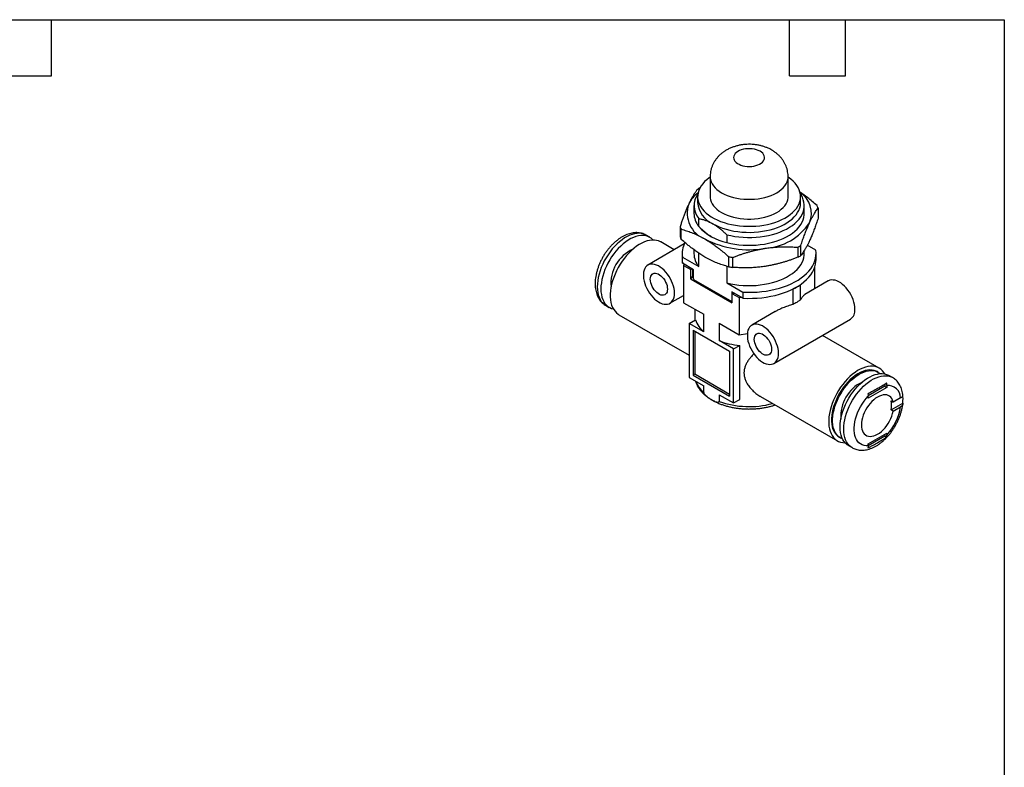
# Model space of a CAD drawing. Header units: millimetres. Extents: x 6 to 273, y 6 to 210.
# Tile 3 of 3: x 139 to 273, y 108 to 210. Entities that reach past the tile are written whole.
import ezdxf

# ---------------------------------------------------------------- set-up
doc = ezdxf.new("R2010")
doc.units = ezdxf.units.MM
doc.linetypes.add('SLD-Solid', pattern=[0])
doc.layers.add('TEXT', color=140, linetype='SLD-Solid', lineweight=25)

msp = doc.modelspace()

# ---------------------------------------------------------------- linework, layer by layer
for p, q in [((233.05, 188.2), (233.05, 185.51)), ((243.65, 185.51), (243.65, 188.2)), ((231.35, 185.51), (231.35, 184.69)), ((245.35, 184.69), (245.35, 185.51)), ((230.85, 184.28), (230.85, 183.22)), ((245.85, 183.22), (245.85, 184.28)), ((247.74, 183.96), (247.74, 182.59)), ((231.5, 181.46), (231.5, 182.52)), ((228.96, 181.4), (228.96, 180.03)), ((229.11, 179.71), (229.11, 181.07)), ((224.84, 179.98), (224.34, 180.27)), ((235.31, 180.32), (235.31, 179.26)), ((229.54, 179.07), (224.58, 176.2)), ((228.18, 178.28), (226.35, 179.34)), ((230.85, 178.3), (230.85, 177.75)), ((244.96, 178.62), (244.96, 177.26)), ((245.38, 177.49), (245.38, 178.86)), ((245.85, 177.75), (245.85, 178.17)), ((247.41, 178.23), (246.26, 178.9)), ((229.25, 177.75), (229.25, 176.93)), ((229.29, 176.45), (229.29, 177.27)), ((229.29, 177.27), (231.5, 175.99)), ((231.5, 175.99), (231.5, 177.84)), ((235.57, 177.34), (235.57, 175.98)), ((236.14, 175.89), (236.14, 177.26)), ((247.45, 176.93), (247.45, 177.75)), ((230.81, 175.57), (229.29, 176.45)), ((229.52, 176.31), (229.45, 176.15)), ((229.45, 176.15), (229.45, 171.09)), ((229.45, 176.15), (230.43, 175.59)), ((230.5, 175.75), (230.43, 175.59)), ((230.43, 174.28), (230.43, 175.59)), ((230.64, 175.67), (230.64, 174.63)), ((230.81, 174.26), (230.81, 175.57)), ((235.31, 176.05), (235.31, 173.79)), ((247.25, 175.84), (247.25, 172.96)), ((230.64, 174.74), (230.43, 174.28)), ((230.43, 174.28), (236.02, 171.05)), ((230.81, 174.26), (235.99, 171.27)), ((235.31, 173.79), (237.51, 172.52)), ((244.2, 172.91), (244.31, 172.92)), ((244.31, 172.92), (244.31, 170.86)), ((245.3, 173.49), (245.33, 173.56)), ((245.3, 173.49), (245.3, 171.43)), ((249.12, 174.04), (245.94, 172.2)), ((227.58, 171.01), (229.45, 172.08)), ((237.51, 171.7), (235.99, 172.58)), ((235.99, 172.58), (235.99, 171.27)), ((236.02, 172.36), (236.3, 172.4)), ((236.02, 172.36), (237, 171.79)), ((236.02, 172.36), (236.02, 171.05)), ((237, 171.79), (237.28, 171.84)), ((237, 171.79), (237, 166.73)), ((237.51, 172.52), (237.51, 171.7)), ((218.84, 170.74), (219.34, 170.45)), ((229.45, 171.09), (232.18, 169.52)), ((230.95, 170.22), (230.95, 168.7)), ((235.99, 171.27), (236.02, 171.27)), ((220.65, 169.46), (230.22, 163.94)), ((230.22, 168.28), (231.06, 168.76)), ((232.18, 167.15), (232.18, 169.52)), ((241.91, 169.88), (238.73, 168.04)), ((241.73, 162.84), (252.12, 168.84)), ((230.22, 168.28), (230.22, 160.93)), ((232.18, 167.15), (230.22, 168.28)), ((230.75, 167.36), (235.7, 164.5)), ((230.75, 167.36), (230.75, 161.23)), ((234.27, 168.31), (237, 166.73)), ((234.27, 168.31), (234.27, 165.94)), ((230.96, 167.24), (230.96, 161.36)), ((237, 166.73), (238.11, 166.9)), ((256.05, 162.19), (248.32, 166.65)), ((236.23, 164.81), (234.27, 165.94)), ((236.23, 164.81), (237.07, 165.29)), ((236.23, 157.46), (236.23, 164.81)), ((237.07, 157.95), (237.07, 165.29)), ((235.7, 164.5), (235.7, 158.38)), ((230.22, 160.93), (232.18, 159.8)), ((230.96, 161.36), (230.75, 161.23)), ((230.75, 161.23), (235.7, 158.38)), ((235.7, 158.62), (230.96, 161.36)), ((255.92, 161.63), (255.78, 161.72)), ((257.86, 160.92), (257.36, 161.2)), ((232.18, 158.9), (232.18, 159.8)), ((256.81, 159.75), (254.54, 158.44)), ((257.09, 159.58), (254.54, 158.11)), ((256.81, 160.02), (256.81, 159.75)), ((256.81, 159.75), (257.09, 159.58)), ((257.09, 159.85), (257.09, 159.58)), ((234.27, 158.59), (236.23, 157.46)), ((234.27, 158.59), (234.27, 157.69)), ((239.89, 158.36), (250.35, 152.32)), ((254.54, 158.11), (254.54, 158.38)), ((258.95, 158.17), (257.94, 157.59)), ((236.23, 157.46), (237.07, 157.95)), ((257.66, 157.75), (257.94, 157.59)), ((257.66, 156.52), (259.24, 157.44)), ((257.94, 156.36), (258.95, 156.94)), ((257.94, 156.36), (257.66, 156.52)), ((250.63, 152.8), (250.77, 152.71)), ((254.54, 151.91), (257.09, 153.38)), ((256.81, 152.97), (254.54, 151.66)), ((256.81, 153.21), (256.81, 152.97)), ((256.81, 152.97), (257.05, 152.83)), ((257.09, 153.38), (257.09, 153.11)), ((251.87, 151.68), (252.36, 151.39)), ((254.54, 151.64), (254.54, 151.91))]:
    msp.add_line(p, q)
at = {"flags": 128}
for points in [[(239.84, 191.67), (239.6, 191.79), (239.35, 191.88), (239.07, 191.95), (238.77, 192), (238.47, 192.02), (238.16, 192.02), (237.86, 191.99), (237.57, 191.94), (237.29, 191.86), (237.04, 191.76), (236.81, 191.64), (236.62, 191.5), (236.47, 191.35), (236.35, 191.18), (236.28, 191.01), (236.25, 190.84), (236.27, 190.66), (236.33, 190.49), (236.43, 190.32), (236.58, 190.16), (236.76, 190.02), (236.98, 189.9), (237.23, 189.79), (237.5, 189.71), (237.78, 189.65), (238.08, 189.61), (238.39, 189.6), (238.7, 189.62), (238.99, 189.66), (239.28, 189.73), (239.54, 189.81), (239.78, 189.93), (239.99, 190.06), (240.16, 190.2), (240.3, 190.36), (240.39, 190.53), (240.44, 190.7), (240.45, 190.88), (240.41, 191.06), (240.33, 191.23), (240.2, 191.39), (240.04, 191.54), (239.84, 191.67)], [(233.05, 188.15), (232.94, 188.07), (232.6, 187.81), (232.3, 187.54), (232.04, 187.25), (231.82, 186.96), (231.64, 186.66), (231.5, 186.34), (231.41, 186.03), (231.36, 185.71), (231.35, 185.39), (231.39, 185.07), (231.48, 184.75), (231.6, 184.43), (231.77, 184.13), (231.98, 183.83), (232.23, 183.54), (232.52, 183.27), (232.85, 183.01), (233.21, 182.76), (233.6, 182.54), (234.03, 182.33), (234.48, 182.14), (234.95, 181.97), (235.45, 181.83), (235.96, 181.71), (236.5, 181.61), (237.04, 181.54), (237.59, 181.49), (238.14, 181.47), (238.7, 181.47), (239.25, 181.5), (239.8, 181.55), (240.34, 181.63), (240.87, 181.74), (241.38, 181.86), (241.87, 182.01), (242.34, 182.19), (242.79, 182.38), (243.2, 182.59), (243.59, 182.82), (243.94, 183.07), (244.26, 183.34), (244.54, 183.61), (244.78, 183.9), (244.98, 184.2), (245.14, 184.51), (245.25, 184.83), (245.32, 185.15), (245.35, 185.47), (245.33, 185.79), (245.27, 186.11), (245.17, 186.42), (245.02, 186.73), (244.83, 187.03), (244.6, 187.33), (244.33, 187.61), (244.02, 187.87), (243.68, 188.13), (243.65, 188.15)], [(233.05, 188.2), (233.06, 188.06), (233.1, 187.78), (233.19, 187.5), (233.33, 187.23), (233.5, 186.96), (233.72, 186.71), (233.98, 186.47), (234.27, 186.25), (234.6, 186.04), (234.97, 185.85), (235.36, 185.68), (235.77, 185.53), (236.21, 185.4), (236.67, 185.3), (237.14, 185.22), (237.62, 185.17), (238.11, 185.14), (238.6, 185.14), (239.08, 185.17), (239.57, 185.22), (240.04, 185.3), (240.49, 185.4), (240.93, 185.53), (241.35, 185.68), (241.74, 185.85), (242.1, 186.04), (242.43, 186.25), (242.72, 186.47), (242.98, 186.71), (243.2, 186.96), (243.38, 187.23), (243.51, 187.5), (243.6, 187.78), (243.65, 188.06), (243.65, 188.2)], [(233.05, 185.51), (233.06, 185.36), (233.1, 185.08), (233.19, 184.81), (233.33, 184.53), (233.5, 184.27), (233.72, 184.02), (233.98, 183.78), (234.27, 183.55), (234.6, 183.34), (234.97, 183.15), (235.36, 182.98), (235.77, 182.83), (236.21, 182.71), (236.67, 182.61), (237.14, 182.53), (237.62, 182.48), (238.11, 182.45), (238.6, 182.45), (239.08, 182.48), (239.57, 182.53), (240.04, 182.61), (240.49, 182.71), (240.93, 182.83), (241.35, 182.98), (241.74, 183.15), (242.1, 183.34), (242.43, 183.55), (242.72, 183.78), (242.98, 184.02), (243.2, 184.27), (243.38, 184.53), (243.51, 184.81), (243.6, 185.08), (243.65, 185.36), (243.65, 185.51)], [(235.31, 180.32), (235.85, 180.2), (236.4, 180.1), (236.97, 180.03), (237.55, 179.98), (238.13, 179.95), (238.71, 179.96), (239.29, 179.99), (239.86, 180.04), (240.43, 180.12), (240.98, 180.23), (241.52, 180.36), (242.04, 180.51), (242.53, 180.69), (243, 180.88), (243.45, 181.1), (243.86, 181.34), (244.24, 181.6), (244.58, 181.87), (244.88, 182.15), (245.15, 182.45), (245.38, 182.76), (245.56, 183.08), (245.7, 183.41), (245.79, 183.74), (245.84, 184.07), (245.85, 184.41), (245.81, 184.75), (245.72, 185.08), (245.59, 185.41), (245.42, 185.73), (245.32, 185.88)], [(233.4, 181.83), (233.82, 181.61), (234.26, 181.41), (234.73, 181.23), (235.22, 181.07), (235.74, 180.94), (236.27, 180.83), (236.81, 180.75), (237.37, 180.69), (237.93, 180.66), (238.49, 180.65), (239.06, 180.67), (239.61, 180.71), (240.16, 180.79), (240.7, 180.88), (241.22, 181), (241.73, 181.15), (242.21, 181.32), (242.67, 181.51), (243.1, 181.72), (243.5, 181.95), (243.86, 182.2), (244.19, 182.46), (244.48, 182.74), (244.73, 183.03), (244.95, 183.33), (245.11, 183.64), (245.24, 183.96), (245.32, 184.28), (245.35, 184.61), (245.35, 184.69)], [(235.31, 179.26), (235.85, 179.14), (236.4, 179.04), (236.97, 178.96), (237.55, 178.92), (238.13, 178.89), (238.71, 178.9), (239.29, 178.92), (239.86, 178.98), (240.43, 179.06), (240.98, 179.17), (241.52, 179.3), (242.04, 179.45), (242.53, 179.63), (243, 179.82), (243.45, 180.04), (243.86, 180.28), (244.24, 180.53), (244.58, 180.81), (244.88, 181.09), (245.15, 181.39), (245.38, 181.7), (245.56, 182.02), (245.7, 182.35), (245.79, 182.68), (245.84, 183.01), (245.85, 183.22)], [(224.34, 180.27), (224.28, 180.3), (224.02, 180.41), (223.74, 180.49), (223.44, 180.52), (223.12, 180.51), (222.79, 180.47), (222.46, 180.38), (222.12, 180.25), (221.77, 180.09), (221.42, 179.89), (221.07, 179.65), (220.73, 179.38), (220.39, 179.08), (220.06, 178.75), (219.75, 178.39), (219.45, 178.01), (219.17, 177.61), (218.91, 177.2), (218.66, 176.77), (218.45, 176.33), (218.25, 175.88), (218.09, 175.43), (217.95, 174.98), (217.84, 174.53), (217.77, 174.09), (217.72, 173.67), (217.7, 173.26), (217.72, 172.86), (217.77, 172.49), (217.84, 172.14), (217.95, 171.82), (218.09, 171.53), (218.25, 171.27), (218.45, 171.05), (218.66, 170.86), (218.84, 170.74)], [(225.3, 179.6), (225.23, 179.67), (225.02, 179.86), (224.78, 180.01), (224.51, 180.13), (224.23, 180.2), (223.93, 180.23), (223.62, 180.23), (223.29, 180.18), (222.95, 180.09), (222.61, 179.97), (222.26, 179.8), (221.91, 179.6), (221.57, 179.37), (221.22, 179.09), (220.89, 178.79), (220.56, 178.46), (220.25, 178.11), (219.95, 177.73), (219.66, 177.33), (219.4, 176.91), (219.16, 176.48), (218.94, 176.04), (218.75, 175.59), (218.58, 175.14), (218.45, 174.69), (218.34, 174.25), (218.26, 173.81), (218.21, 173.38), (218.2, 172.97), (218.21, 172.58), (218.26, 172.21), (218.34, 171.86), (218.45, 171.54), (218.58, 171.24), (218.75, 170.99), (218.94, 170.76), (219.16, 170.57), (219.4, 170.42), (219.66, 170.31), (219.89, 170.24)], [(226.35, 179.34), (226.32, 179.35), (226.05, 179.48), (225.77, 179.56), (225.47, 179.6), (225.15, 179.6), (224.82, 179.56), (224.47, 179.48), (224.12, 179.36), (223.77, 179.2), (223.41, 179), (223.06, 178.77), (222.71, 178.5), (222.36, 178.2), (222.02, 177.87), (221.7, 177.52), (221.39, 177.14), (221.09, 176.74), (220.81, 176.32), (220.56, 175.88), (220.33, 175.43), (220.12, 174.98), (219.94, 174.52), (219.79, 174.06), (219.66, 173.6), (219.57, 173.15), (219.51, 172.71), (219.48, 172.28), (219.48, 171.87), (219.51, 171.48), (219.57, 171.11), (219.66, 170.77), (219.79, 170.45), (219.94, 170.17), (220.12, 169.92), (220.33, 169.7), (220.56, 169.52), (220.65, 169.46)], [(237.51, 172.52), (238.15, 172.5), (238.79, 172.5), (239.43, 172.53), (240.06, 172.59), (240.68, 172.67), (241.29, 172.78), (241.89, 172.91), (242.47, 173.06), (243.03, 173.24), (243.56, 173.44), (244.07, 173.66), (244.56, 173.91), (245.01, 174.17), (245.43, 174.45), (245.81, 174.74), (246.16, 175.05), (246.47, 175.37), (246.74, 175.71), (246.96, 176.05), (247.15, 176.4), (247.29, 176.76), (247.39, 177.13), (247.44, 177.5), (247.45, 177.86), (247.41, 178.23)], [(229.25, 176.93), (229.25, 176.82), (229.29, 176.45)], [(235.31, 173.79), (235.85, 173.67), (236.4, 173.57), (236.97, 173.49), (237.55, 173.44), (238.13, 173.42), (238.71, 173.42), (239.29, 173.45), (239.86, 173.51), (240.43, 173.59), (240.98, 173.69), (241.52, 173.82), (242.04, 173.98), (242.53, 174.15), (243, 174.35), (243.45, 174.57), (243.86, 174.81), (244.24, 175.06), (244.58, 175.34), (244.88, 175.62), (245.15, 175.92), (245.38, 176.23), (245.56, 176.55), (245.7, 176.88), (245.79, 177.21), (245.84, 177.54), (245.85, 177.75)], [(237.51, 171.7), (238.15, 171.68), (238.79, 171.69), (239.43, 171.72), (240.06, 171.77), (240.68, 171.85), (241.29, 171.96), (241.89, 172.09), (242.47, 172.25), (243.03, 172.43), (243.56, 172.63), (244.07, 172.85), (244.56, 173.09), (245.01, 173.35), (245.43, 173.63), (245.81, 173.92), (246.16, 174.23), (246.47, 174.56), (246.74, 174.89), (246.96, 175.23), (247.15, 175.59), (247.29, 175.95), (247.39, 176.31), (247.44, 176.68), (247.45, 176.93)], [(228.2, 172.38), (228.19, 172.69), (228.14, 173.01), (228.06, 173.35), (227.95, 173.68), (227.81, 174.02), (227.65, 174.35), (227.46, 174.67), (227.26, 174.97), (227.03, 175.25), (226.79, 175.51), (226.54, 175.74), (226.28, 175.93), (226.02, 176.09), (225.76, 176.21), (225.5, 176.3), (225.26, 176.34), (225.02, 176.34), (224.8, 176.3), (224.61, 176.22), (224.43, 176.09), (224.28, 175.94), (224.16, 175.74), (224.06, 175.51), (224, 175.26), (223.97, 174.98), (223.97, 174.68), (224, 174.36), (224.06, 174.03), (224.16, 173.69), (224.28, 173.36), (224.43, 173.02), (224.61, 172.7), (224.8, 172.39), (225.02, 172.1), (225.26, 171.83), (225.5, 171.58), (225.76, 171.37), (226.02, 171.19), (226.28, 171.05), (226.54, 170.95), (226.79, 170.89), (227.03, 170.87), (227.26, 170.89), (227.46, 170.95), (227.65, 171.05), (227.81, 171.19), (227.95, 171.37), (228.06, 171.58), (228.14, 171.82), (228.19, 172.09), (228.2, 172.38)], [(227.25, 172.93), (227.23, 172.72), (227.19, 172.53), (227.11, 172.37), (227, 172.25), (226.87, 172.16), (226.72, 172.11), (226.55, 172.1), (226.37, 172.13), (226.18, 172.21), (225.99, 172.32), (225.8, 172.46), (225.61, 172.64), (225.45, 172.85), (225.29, 173.07), (225.16, 173.31), (225.06, 173.56), (224.98, 173.8), (224.93, 174.05), (224.92, 174.28), (224.93, 174.49), (224.98, 174.68), (225.06, 174.84), (225.16, 174.96), (225.29, 175.05), (225.45, 175.1), (225.61, 175.11), (225.8, 175.08), (225.99, 175), (226.18, 174.89), (226.37, 174.75), (226.55, 174.57), (226.72, 174.36), (226.87, 174.14), (227, 173.9), (227.11, 173.65), (227.19, 173.41), (227.23, 173.16), (227.25, 172.93)], [(252.74, 170.22), (252.73, 170.53), (252.68, 170.85), (252.6, 171.18), (252.49, 171.52), (252.35, 171.86), (252.19, 172.19), (252, 172.5), (251.79, 172.81), (251.57, 173.09), (251.32, 173.34), (251.07, 173.57), (250.82, 173.77), (250.55, 173.93), (250.29, 174.05), (250.04, 174.13), (249.79, 174.17), (249.56, 174.18), (249.34, 174.13), (249.14, 174.05), (249.12, 174.04)], [(242.35, 164.22), (242.33, 164.53), (242.28, 164.85), (242.2, 165.18), (242.09, 165.52), (241.96, 165.86), (241.79, 166.19), (241.61, 166.5), (241.4, 166.81), (241.17, 167.09), (240.93, 167.34), (240.68, 167.57), (240.42, 167.77), (240.16, 167.93), (239.9, 168.05), (239.64, 168.13), (239.4, 168.17), (239.16, 168.17), (238.95, 168.13), (238.75, 168.05), (238.57, 167.93), (238.42, 167.77), (238.3, 167.58), (238.2, 167.35), (238.14, 167.09), (238.11, 166.81), (238.11, 166.51), (238.14, 166.19), (238.2, 165.87), (238.3, 165.53), (238.42, 165.19), (238.57, 164.86), (238.75, 164.53), (238.95, 164.22), (239.16, 163.93), (239.4, 163.66), (239.64, 163.42), (239.9, 163.21), (240.16, 163.03), (240.42, 162.89), (240.68, 162.79), (240.93, 162.72), (241.17, 162.7), (241.4, 162.72), (241.61, 162.78), (241.79, 162.89), (241.96, 163.03), (242.09, 163.2), (242.2, 163.41), (242.28, 163.66), (242.33, 163.92), (242.35, 164.22)], [(241.39, 164.77), (241.38, 164.55), (241.33, 164.37), (241.25, 164.21), (241.15, 164.08), (241.02, 163.99), (240.86, 163.94), (240.69, 163.94), (240.51, 163.97), (240.32, 164.04), (240.13, 164.15), (239.94, 164.3), (239.76, 164.48), (239.59, 164.68), (239.44, 164.91), (239.3, 165.14), (239.2, 165.39), (239.12, 165.64), (239.07, 165.88), (239.06, 166.11), (239.07, 166.33), (239.12, 166.52), (239.2, 166.67), (239.3, 166.8), (239.44, 166.89), (239.59, 166.94), (239.76, 166.95), (239.94, 166.91), (240.13, 166.84), (240.32, 166.73), (240.51, 166.58), (240.69, 166.4), (240.86, 166.2), (241.02, 165.98), (241.15, 165.74), (241.25, 165.49), (241.33, 165.24), (241.38, 165), (241.39, 164.77)], [(256.81, 161.41), (256.68, 161.62), (256.48, 161.85), (256.26, 162.05), (256.02, 162.21), (255.75, 162.33), (255.47, 162.41), (255.16, 162.45), (254.85, 162.45), (254.51, 162.41), (254.17, 162.33), (253.82, 162.21), (253.47, 162.05), (253.11, 161.86), (252.76, 161.62), (252.4, 161.36), (252.06, 161.06), (251.72, 160.73), (251.39, 160.37), (251.08, 159.99), (250.79, 159.59), (250.51, 159.17), (250.26, 158.74), (250.03, 158.29), (249.82, 157.83), (249.64, 157.38), (249.49, 156.92), (249.36, 156.46), (249.27, 156.01), (249.21, 155.56), (249.17, 155.14), (249.17, 154.72), (249.21, 154.33), (249.27, 153.96), (249.36, 153.62), (249.49, 153.31), (249.64, 153.02), (249.82, 152.77), (250.03, 152.56), (250.26, 152.38), (250.51, 152.24), (250.79, 152.13), (251.08, 152.07), (251.39, 152.05), (251.4, 152.05)], [(255.78, 161.72), (255.62, 161.79), (255.36, 161.89), (255.07, 161.94), (254.77, 161.96), (254.46, 161.93), (254.13, 161.86), (253.8, 161.75), (253.46, 161.6), (253.12, 161.41), (252.77, 161.19), (252.44, 160.93), (252.11, 160.64), (251.79, 160.31), (251.48, 159.97), (251.19, 159.6), (250.91, 159.2), (250.66, 158.79), (250.42, 158.37), (250.22, 157.94), (250.03, 157.5), (249.88, 157.06), (249.75, 156.62), (249.66, 156.19), (249.6, 155.76), (249.56, 155.35), (249.56, 154.96), (249.6, 154.58), (249.66, 154.23), (249.75, 153.91), (249.88, 153.61), (250.03, 153.35), (250.22, 153.12), (250.42, 152.93), (250.63, 152.8)], [(251.05, 152.58), (250.8, 152.7), (250.56, 152.85), (250.36, 153.04), (250.17, 153.27), (250.02, 153.53), (249.9, 153.83), (249.8, 154.15), (249.74, 154.5), (249.7, 154.88), (249.7, 155.27), (249.74, 155.68), (249.8, 156.11), (249.9, 156.54), (250.02, 156.98), (250.17, 157.42), (250.36, 157.86), (250.56, 158.29), (250.8, 158.71), (251.05, 159.12), (251.33, 159.51), (251.62, 159.89), (251.93, 160.23), (252.25, 160.55), (252.58, 160.85), (252.92, 161.1), (253.26, 161.33), (253.6, 161.52), (253.94, 161.67), (254.27, 161.78), (254.6, 161.85), (254.91, 161.87), (255.21, 161.86), (255.5, 161.81), (255.76, 161.71), (256.01, 161.58), (256.17, 161.45)], [(251.87, 151.68), (251.69, 151.79), (251.47, 151.98), (251.28, 152.21), (251.11, 152.47), (250.97, 152.76), (250.87, 153.08), (250.79, 153.43), (250.74, 153.8), (250.73, 154.19), (250.74, 154.61), (250.79, 155.03), (250.87, 155.47), (250.97, 155.91), (251.11, 156.36), (251.28, 156.81), (251.47, 157.26), (251.69, 157.7), (251.93, 158.13), (252.19, 158.55), (252.47, 158.95), (252.77, 159.33), (253.09, 159.69), (253.41, 160.02), (253.75, 160.32), (254.09, 160.59), (254.44, 160.82), (254.79, 161.03), (255.14, 161.19), (255.48, 161.32), (255.82, 161.4), (256.14, 161.45), (256.46, 161.46), (256.76, 161.42), (257.04, 161.35), (257.3, 161.24), (257.36, 161.2)], [(252.36, 151.39), (252.18, 151.51), (251.96, 151.7), (251.77, 151.92), (251.61, 152.18), (251.47, 152.47), (251.36, 152.79), (251.28, 153.14), (251.24, 153.51), (251.22, 153.91), (251.24, 154.32), (251.28, 154.75), (251.36, 155.18), (251.47, 155.63), (251.61, 156.08), (251.77, 156.53), (251.96, 156.98), (252.18, 157.42), (252.42, 157.85), (252.69, 158.26), (252.97, 158.66), (253.27, 159.04), (253.58, 159.4), (253.91, 159.73), (254.24, 160.03), (254.59, 160.3), (254.94, 160.54), (255.28, 160.74), (255.63, 160.9), (255.98, 161.03), (256.31, 161.12), (256.64, 161.17), (256.95, 161.17), (257.25, 161.14), (257.53, 161.06), (257.8, 160.95), (257.87, 160.91)], [(254.54, 151.64), (254.26, 151.64), (253.99, 151.68), (253.73, 151.76), (253.5, 151.89), (253.29, 152.05), (253.11, 152.25), (252.96, 152.48), (252.83, 152.75), (252.74, 153.05), (252.67, 153.38), (252.64, 153.73), (252.64, 154.1), (252.67, 154.48), (252.74, 154.88), (252.83, 155.29), (252.96, 155.7), (253.11, 156.12), (253.29, 156.53), (253.5, 156.93), (253.73, 157.32), (253.99, 157.69), (254.26, 158.05), (254.54, 158.38)], [(257.94, 157.59), (257.86, 157.83), (257.76, 158.05), (257.62, 158.23), (257.45, 158.37), (257.27, 158.48), (257.06, 158.55), (256.83, 158.57), (256.59, 158.56), (256.34, 158.5), (256.08, 158.41), (255.81, 158.27), (255.55, 158.1), (255.29, 157.9), (255.04, 157.66), (254.8, 157.4), (254.57, 157.11), (254.36, 156.8), (254.18, 156.47), (254.01, 156.14), (253.88, 155.8), (253.77, 155.46), (253.69, 155.12), (253.64, 154.79), (253.63, 154.48), (253.64, 154.18), (253.69, 153.91), (253.77, 153.66), (253.88, 153.45), (254.01, 153.27), (254.18, 153.12), (254.36, 153.01), (254.57, 152.94), (254.8, 152.92), (255.04, 152.93), (255.29, 152.98), (255.55, 153.08), (255.81, 153.21), (256.08, 153.38), (256.34, 153.59), (256.59, 153.82), (256.83, 154.09), (257.06, 154.38), (257.27, 154.68), (257.45, 155.01), (257.62, 155.34), (257.76, 155.68), (257.86, 156.02), (257.94, 156.36)]]:
    msp.add_lwpolyline(points, dxfattribs=at)
for centre, radius, start, end in [((236.03, 178.81), 9.01, 119.0435, 121.5154), ((234.19, 182.5), 4.51, 127.9225, 153.7967), ((233.6, 184.28), 2.73, 144.0809, 219.8865), ((243.44, 183.23), 3.38, 337.6878, 56.8214), ((233.68, 183.25), 3.75, 160.7317, 249.0652), ((234.85, 185.04), 3.52, 185.645, 245.6752), ((244.15, 182.49), 3.88, 22.237, 27.5599), ((233.72, 183.28), 2.87, 181.1203, 219.244), ((232.55, 182.87), 3.88, 202.237, 207.5599), ((236.73, 186.12), 7, 221.704, 258.3014), ((240.09, 186.23), 7.76, 273.4335, 326.5611), ((232.55, 181.5), 3.88, 202.237, 207.5599), ((238.33, 191.31), 13.02, 242.6027, 279.8113), ((224.72, 173.69), 5.16, 114.8898, 185.1155), ((232.46, 177.74), 3.21, 151.8377, 188.5714), ((240.63, 186.62), 9.1, 298.4882, 301.5064), ((233.72, 177.81), 2.87, 181.1203, 219.244), ((238.24, 192.72), 15.61, 260.1539, 262.26), ((240.63, 185.25), 9.1, 298.4882, 301.5064), ((238.24, 191.35), 15.61, 260.1539, 262.26), ((233.61, 175.78), 3.18, 201.2573, 208.5396), ((240.5, 180.66), 8.62, 296.2073, 303.7873), ((251.22, 170.08), 1.53, 306.1456, 5.1666), ((234.45, 169.9), 3.57, 198.6242, 230.5249), ((238.12, 176.26), 11.02, 249.5748, 264.5542), ((234.46, 161.67), 3.59, 200.3311, 230.5215), ((256.02, 155.63), 5.21, 116.0541, 183.9513), ((257.19, 158.08), 1.77, 2.76, 93.2453), ((254.3, 158.05), 4.98, 352.9433, 7.0567), ((238.37, 169.07), 12.1, 250.2192, 285.2346), ((251.74, 158.08), 7.3, 317.0809, 351.02), ((254.83, 157.14), 2.9, 347.8155, 12.1845)]:
    msp.add_arc(centre, radius, start, end)
for points, knots in [([(241.44, 191.83), (241.34, 191.88), (241.12, 192), (240.76, 192.17), (240.33, 192.32), (239.9, 192.44), (239.45, 192.53), (238.99, 192.59), (238.52, 192.62), (238.06, 192.61), (237.59, 192.58), (237.12, 192.51), (236.66, 192.4), (236.21, 192.26), (235.76, 192.09), (235.35, 191.88), (234.98, 191.65), (234.64, 191.41), (234.34, 191.15), (234.07, 190.86), (233.82, 190.55), (233.61, 190.23), (233.42, 189.88), (233.27, 189.51), (233.15, 189.11), (233.08, 188.71), (233.05, 188.41), (233.05, 188.24), (233.06, 188.2)], [0, 0, 0, 0, 0.029642, 0.070232, 0.111228, 0.152697, 0.194325, 0.235983, 0.277661, 0.319441, 0.361453, 0.403814, 0.446673, 0.49013, 0.534174, 0.578569, 0.617753, 0.656152, 0.693751, 0.730619, 0.766861, 0.802593, 0.837922, 0.876771, 0.914999, 0.952586, 0.989625, 1, 1, 1, 1]), ([(243.65, 188.2), (243.65, 188.23), (243.65, 188.4), (243.63, 188.69), (243.56, 189.07), (243.45, 189.45), (243.31, 189.81), (243.14, 190.15), (242.94, 190.48), (242.7, 190.79), (242.44, 191.08), (242.14, 191.34), (241.81, 191.6), (241.57, 191.75), (241.44, 191.83)], [0, 0, 0, 0, 0.021659, 0.109531, 0.196615, 0.283139, 0.369359, 0.455556, 0.542035, 0.629139, 0.71724, 0.806733, 0.897994, 1, 1, 1, 1]), ([(231.32, 186.5), (231.28, 186.44), (231.2, 186.34), (231.09, 186.17), (230.97, 186), (230.85, 185.82), (230.74, 185.63), (230.62, 185.43), (230.5, 185.21), (230.38, 184.98), (230.26, 184.74), (230.18, 184.57), (230.14, 184.49)], [0, 0, 0, 0, 0.106613, 0.207875, 0.305925, 0.402828, 0.500559, 0.600141, 0.700719, 0.801416, 0.901422, 1, 1, 1, 1]), ([(247.59, 184.28), (247.37, 184.47), (246.95, 184.85), (246.31, 185.37), (245.75, 185.79), (245.39, 186.04), (245.25, 186.13)], [0, 0, 0, 0, 0.283529, 0.5496373, 0.8200194, 1, 1, 1, 1]), ([(230.14, 184.49), (230.11, 184.42), (230.04, 184.28), (229.95, 184.06), (229.85, 183.83), (229.75, 183.6), (229.66, 183.35), (229.56, 183.1), (229.44, 182.79), (229.3, 182.39), (229.13, 181.91), (229.02, 181.57), (228.96, 181.4)], [0, 0, 0, 0, 0.081286, 0.161669, 0.242159, 0.323186, 0.404457, 0.485639, 0.566361, 0.707988, 0.850125, 1, 1, 1, 1]), ([(246.56, 181.95), (246.59, 182.02), (246.66, 182.16), (246.76, 182.35), (246.85, 182.54), (246.95, 182.72), (247.05, 182.9), (247.14, 183.06), (247.26, 183.26), (247.4, 183.49), (247.57, 183.73), (247.69, 183.88), (247.74, 183.96)], [0, 0, 0, 0, 0.081286, 0.161669, 0.242159, 0.323186, 0.404457, 0.485639, 0.566361, 0.707988, 0.850125, 1, 1, 1, 1]), ([(231.5, 182.52), (231.57, 182.51), (231.71, 182.49), (231.92, 182.44), (232.13, 182.38), (232.33, 182.32), (232.54, 182.24), (232.75, 182.16), (232.97, 182.06), (233.18, 181.95), (233.33, 181.87), (233.4, 181.83)], [0, 0, 0, 0, 0.115734, 0.227932, 0.337801, 0.446556, 0.555405, 0.665522, 0.776996, 0.88882, 1, 1, 1, 1]), ([(247.74, 182.59), (247.7, 182.47), (247.62, 182.23), (247.5, 181.88), (247.39, 181.55), (247.27, 181.24), (247.16, 180.93), (247.04, 180.62), (246.92, 180.32), (246.8, 180.04), (246.68, 179.76), (246.6, 179.59), (246.56, 179.5)], [0, 0, 0, 0, 0.106613, 0.207875, 0.305925, 0.402828, 0.500559, 0.600141, 0.700719, 0.801416, 0.901422, 1, 1, 1, 1]), ([(229.11, 181.07), (229.23, 181.04), (229.48, 180.98), (229.84, 180.87), (230.18, 180.75), (230.53, 180.62), (230.89, 180.48), (231.25, 180.32), (231.61, 180.14), (231.98, 179.95), (232.22, 179.82), (232.34, 179.75)], [0, 0, 0, 0, 0.117602, 0.228876, 0.336842, 0.444405, 0.554107, 0.665834, 0.778199, 0.889963, 1, 1, 1, 1]), ([(231.5, 181.46), (231.7, 181.26), (232.11, 180.87), (232.75, 180.36), (233.19, 180.09), (233.4, 179.95)], [0, 0, 0, 0, 0.333863, 0.667193, 1, 1, 1, 1]), ([(233.4, 181.83), (233.46, 181.8), (233.58, 181.73), (233.75, 181.62), (233.93, 181.5), (234.11, 181.37), (234.28, 181.24), (234.45, 181.1), (234.63, 180.95), (234.8, 180.81), (234.97, 180.65), (235.14, 180.49), (235.25, 180.38), (235.31, 180.32)], [0, 0, 0, 0, 0.090185, 0.180846, 0.271836, 0.362989, 0.454119, 0.545015, 0.635108, 0.724758, 0.814857, 0.906303, 1, 1, 1, 1]), ([(245.38, 178.86), (245.42, 178.98), (245.5, 179.22), (245.62, 179.57), (245.73, 179.9), (245.85, 180.21), (245.97, 180.52), (246.08, 180.83), (246.21, 181.13), (246.33, 181.41), (246.44, 181.69), (246.52, 181.86), (246.56, 181.95)], [0, 0, 0, 0, 0.106613, 0.207875, 0.305925, 0.402828, 0.500559, 0.600141, 0.700719, 0.801416, 0.901422, 1, 1, 1, 1]), ([(224.35, 180.26), (224.34, 180.27), (224.24, 180.33), (224.03, 180.42), (223.73, 180.53), (223.41, 180.59), (223.09, 180.62), (222.76, 180.6), (222.42, 180.56), (222.07, 180.47), (221.71, 180.35), (221.36, 180.19), (221, 179.99), (220.65, 179.76), (220.31, 179.5), (219.98, 179.21), (219.66, 178.9), (219.35, 178.56), (219.06, 178.2), (218.79, 177.82), (218.54, 177.42), (218.31, 177.01), (218.11, 176.6), (217.92, 176.17), (217.77, 175.74), (217.64, 175.3), (217.53, 174.87), (217.46, 174.44), (217.42, 174.01), (217.41, 173.59), (217.43, 173.18), (217.49, 172.79), (217.58, 172.41), (217.7, 172.06), (217.86, 171.73), (218.05, 171.44), (218.27, 171.18), (218.51, 170.96), (218.71, 170.81), (218.82, 170.75), (218.85, 170.74)], [0, 0, 0, 0, 0.003928, 0.028771, 0.053547, 0.078438, 0.103638, 0.129308, 0.15556, 0.182435, 0.209891, 0.237813, 0.266049, 0.294447, 0.322873, 0.351251, 0.379553, 0.407774, 0.435923, 0.464017, 0.492079, 0.520133, 0.548201, 0.576304, 0.604468, 0.632717, 0.661077, 0.689566, 0.718194, 0.746954, 0.77581, 0.804645, 0.833303, 0.86159, 0.88932, 0.916365, 0.942701, 0.968401, 0.993609, 1, 1, 1, 1]), ([(232.34, 177.3), (232.25, 177.35), (232.06, 177.46), (231.79, 177.64), (231.51, 177.82), (231.23, 178.01), (230.95, 178.21), (230.64, 178.44), (230.28, 178.72), (229.82, 179.09), (229.47, 179.39), (229.22, 179.61), (229.15, 179.67), (229.12, 179.7), (229.11, 179.71)], [0, 0, 0, 0, 0.084897, 0.16969, 0.254707, 0.339938, 0.425349, 0.510874, 0.633103, 0.755258, 0.938741, 0.969364, 0.99234, 1, 1, 1, 1]), ([(232.34, 179.75), (232.43, 179.7), (232.62, 179.59), (232.9, 179.41), (233.17, 179.23), (233.45, 179.04), (233.73, 178.84), (234.05, 178.61), (234.4, 178.33), (234.86, 177.96), (235.22, 177.66), (235.47, 177.44), (235.53, 177.38), (235.56, 177.35), (235.57, 177.34)], [0, 0, 0, 0, 0.084897, 0.16969, 0.254707, 0.339938, 0.425349, 0.510874, 0.633103, 0.755258, 0.938741, 0.969364, 0.99234, 1, 1, 1, 1]), ([(246.56, 179.5), (246.53, 179.43), (246.47, 179.29), (246.37, 179.1), (246.27, 178.91), (246.18, 178.73), (246.08, 178.55), (245.98, 178.39), (245.86, 178.19), (245.72, 177.97), (245.55, 177.72), (245.44, 177.57), (245.38, 177.49)], [0, 0, 0, 0, 0.081286, 0.161669, 0.242159, 0.323186, 0.404457, 0.485639, 0.566361, 0.707988, 0.850125, 1, 1, 1, 1]), ([(236.14, 177.26), (236.29, 177.31), (236.59, 177.43), (237.03, 177.59), (237.47, 177.73), (237.9, 177.87), (238.33, 177.99), (238.77, 178.11), (239.22, 178.22), (239.66, 178.32), (240.11, 178.41), (240.4, 178.46), (240.55, 178.48)], [0, 0, 0, 0, 0.106613, 0.207875, 0.305925, 0.402828, 0.500559, 0.600141, 0.700719, 0.801416, 0.901422, 1, 1, 1, 1]), ([(240.55, 178.48), (240.67, 178.5), (240.91, 178.53), (241.27, 178.58), (241.63, 178.61), (242, 178.64), (242.36, 178.66), (242.72, 178.68), (243.16, 178.69), (243.7, 178.69), (244.33, 178.67), (244.75, 178.64), (244.96, 178.62)], [0, 0, 0, 0, 0.081286, 0.161669, 0.242159, 0.323186, 0.404457, 0.485639, 0.566361, 0.707988, 0.850125, 1, 1, 1, 1]), ([(235.57, 175.98), (235.45, 176.01), (235.21, 176.08), (234.85, 176.19), (234.5, 176.3), (234.15, 176.43), (233.79, 176.57), (233.43, 176.73), (233.07, 176.91), (232.7, 177.1), (232.46, 177.23), (232.34, 177.3)], [0, 0, 0, 0, 0.117602, 0.228876, 0.336842, 0.444405, 0.554107, 0.665834, 0.778199, 0.889963, 1, 1, 1, 1]), ([(244.96, 177.26), (244.81, 177.2), (244.51, 177.08), (244.07, 176.93), (243.64, 176.78), (243.21, 176.64), (242.77, 176.52), (242.33, 176.4), (241.89, 176.29), (241.44, 176.19), (240.99, 176.1), (240.7, 176.05), (240.55, 176.03)], [0, 0, 0, 0, 0.106613, 0.207875, 0.305925, 0.402828, 0.500559, 0.600141, 0.700719, 0.801416, 0.901422, 1, 1, 1, 1]), ([(240.55, 176.03), (240.43, 176.01), (240.19, 175.98), (239.83, 175.93), (239.47, 175.9), (239.11, 175.87), (238.75, 175.85), (238.39, 175.83), (237.94, 175.82), (237.41, 175.83), (236.77, 175.85), (236.35, 175.88), (236.14, 175.89)], [0, 0, 0, 0, 0.081286, 0.161669, 0.242159, 0.323186, 0.404457, 0.485639, 0.566361, 0.707988, 0.850125, 1, 1, 1, 1]), ([(245.3, 171.43), (245.25, 171.39), (245.14, 171.33), (244.98, 171.23), (244.8, 171.12), (244.61, 171.02), (244.44, 170.93), (244.35, 170.88), (244.31, 170.86)], [0, 0, 0, 0, 0.166828, 0.333501, 0.500003, 0.749795, 0.874873, 1, 1, 1, 1]), ([(245.94, 172.2), (245.9, 172.17), (245.78, 172.1), (245.57, 171.85), (245.39, 171.57), (245.3, 171.43)], [0, 0, 0, 0, 0.191218, 0.581034, 1, 1, 1, 1]), ([(244.31, 170.86), (244.08, 170.79), (243.62, 170.65), (242.96, 170.4), (242.39, 170.15), (242.05, 169.95), (241.91, 169.87)], [0, 0, 0, 0, 0.281239, 0.5523699, 0.8088304, 1, 1, 1, 1]), ([(239.01, 164.15), (239.01, 164.15), (238.84, 163.99), (238.58, 163.7), (238.25, 163.27), (238, 162.87), (237.81, 162.45), (237.68, 162.01), (237.64, 161.56), (237.69, 161.11), (237.81, 160.66), (238.03, 160.17), (238.36, 159.68), (238.78, 159.19), (239.27, 158.76), (239.65, 158.49), (239.86, 158.38), (239.89, 158.36)], [0, 0, 0, 0, 0.000005, 0.089475, 0.156637, 0.224001, 0.291349, 0.358878, 0.425968, 0.493069, 0.560669, 0.628176, 0.717999, 0.807584, 0.897208, 0.9868, 1, 1, 1, 1]), ([(259.25, 158.63), (259.23, 158.76), (259.19, 159.01), (259.08, 159.37), (258.95, 159.72), (258.78, 160.03), (258.58, 160.31), (258.35, 160.56), (258.12, 160.76), (257.95, 160.86), (257.87, 160.91)], [0, 0, 0, 0, 0.132013, 0.26696, 0.399821, 0.529781, 0.656407, 0.779755, 0.900311, 1, 1, 1, 1]), ([(231.07, 160.44), (231.1, 160.34), (231.16, 160.13), (231.3, 159.81), (231.49, 159.49), (231.71, 159.18), (231.97, 158.88), (232.26, 158.59), (232.59, 158.32), (232.96, 158.06), (233.35, 157.83), (233.77, 157.61), (234.21, 157.41), (234.68, 157.23), (235.16, 157.08), (235.66, 156.95), (236.18, 156.84), (236.7, 156.75), (237.24, 156.69), (237.78, 156.65), (238.32, 156.64), (238.86, 156.65), (239.4, 156.69), (239.94, 156.74), (240.46, 156.83), (240.98, 156.93), (241.46, 157.05), (241.76, 157.15), (241.9, 157.2)], [0, 0, 0, 0, 0.032027, 0.06848, 0.105424, 0.142933, 0.181011, 0.219599, 0.258594, 0.297871, 0.337316, 0.376835, 0.416345, 0.455811, 0.495214, 0.534551, 0.573826, 0.613045, 0.652221, 0.691367, 0.730495, 0.769622, 0.808759, 0.847917, 0.887113, 0.926361, 0.965676, 1, 1, 1, 1]), ([(257.05, 160.18), (256.91, 160.08), (256.76, 159.98), (256.48, 159.8), (256.35, 159.73), (256.08, 159.57), (255.95, 159.5), (255.61, 159.3), (255.39, 159.17), (255.07, 158.99), (254.96, 158.93), (254.79, 158.85), (254.73, 158.82), (254.65, 158.78), (254.62, 158.76), (254.56, 158.74), (254.53, 158.72), (254.5, 158.71)], [12.56776, 12.56776, 12.56776, 12.56776, 13.24698, 13.24698, 13.814426, 13.814426, 14.381873, 14.381873, 15.282373, 15.282373, 15.732623, 15.732623, 15.957748, 15.957748, 16.070311, 16.070311, 16.182873, 16.182873, 16.182873, 16.182873]), ([(257.09, 159.85), (257.09, 159.87), (257.09, 159.88), (257.09, 159.92), (257.09, 159.94), (257.08, 160.03), (257.07, 160.1), (257.05, 160.18)], [1.8645079, 1.8645079, 1.8645079, 1.8645079, 1.929624, 1.929624, 1.9947401, 1.9947401, 2.2461605, 2.2461605, 2.2461605, 2.2461605]), ([(232.18, 158.9), (232.18, 158.9), (232.18, 158.9), (232.18, 158.88), (232.18, 158.87), (232.19, 158.83), (232.2, 158.8), (232.23, 158.74), (232.25, 158.71), (232.34, 158.59), (232.42, 158.51), (232.55, 158.39), (232.61, 158.34), (232.73, 158.24), (232.79, 158.19), (232.98, 158.06), (233.1, 157.99), (233.3, 157.87), (233.38, 157.83), (233.54, 157.75), (233.62, 157.71), (233.77, 157.65), (233.85, 157.62), (234, 157.58), (234.08, 157.57), (234.16, 157.58), (234.18, 157.58), (234.22, 157.6), (234.24, 157.61), (234.26, 157.63), (234.26, 157.64), (234.27, 157.67), (234.27, 157.68), (234.27, 157.69)], [4.906488, 4.906488, 4.906488, 4.906488, 4.909706, 4.909706, 4.964377, 4.964377, 5.036919, 5.036919, 5.159222, 5.159222, 5.491266, 5.491266, 5.753224, 5.753224, 6.015183, 6.015183, 6.5391, 6.5391, 6.870231, 6.870231, 7.201362, 7.201362, 7.537551, 7.537551, 7.873741, 7.873741, 7.971249, 7.971249, 8.069817, 8.069817, 8.13076, 8.13076, 8.175598, 8.175598, 8.175598, 8.175598]), ([(254.5, 158.71), (254.52, 158.65), (254.53, 158.59), (254.54, 158.48), (254.54, 158.43), (254.54, 158.38)], [1.4486776, 1.4486776, 1.4486776, 1.4486776, 1.6418328, 1.6418328, 1.8296216, 1.8296216, 1.8296216, 1.8296216]), ([(258.95, 158.17), (259.01, 158.2), (259.11, 158.27), (259.21, 158.39), (259.26, 158.52), (259.25, 158.59), (259.25, 158.63)], [0, 0, 0, 0, 0.266971, 0.533637, 0.801836, 1, 1, 1, 1]), ([(252.37, 151.39), (252.44, 151.35), (252.59, 151.26), (252.87, 151.16), (253.17, 151.08), (253.49, 151.05), (253.82, 151.04), (254.16, 151.08), (254.51, 151.15), (254.86, 151.26), (255.22, 151.4), (255.57, 151.59), (255.93, 151.8), (256.27, 152.05), (256.61, 152.33), (256.93, 152.64), (257.24, 152.97), (257.54, 153.33), (257.81, 153.7), (258.07, 154.09), (258.31, 154.49), (258.52, 154.91), (258.72, 155.33), (258.88, 155.76), (259.02, 156.19), (259.14, 156.63), (259.21, 157.01), (259.24, 157.23), (259.25, 157.32)], [0, 0, 0, 0, 0.026279, 0.061955, 0.097689, 0.133771, 0.170453, 0.207926, 0.246287, 0.285519, 0.325491, 0.365997, 0.406812, 0.447734, 0.488614, 0.529393, 0.570055, 0.610607, 0.651071, 0.691476, 0.731856, 0.772247, 0.812676, 0.853179, 0.893792, 0.934552, 0.975489, 1, 1, 1, 1]), ([(259.24, 157.44), (259.25, 157.42), (259.25, 157.39), (259.25, 157.35), (259.25, 157.28), (259.22, 157.2), (259.16, 157.11), (259.07, 157.02), (258.99, 156.97), (258.95, 156.94)], [0, 0, 0, 0, 0.084224, 0.16847, 0.25252, 0.435669, 0.618593, 0.809009, 1, 1, 1, 1]), ([(254.5, 151.36), (254.68, 151.44), (254.85, 151.53), (255.15, 151.69), (255.28, 151.76), (255.55, 151.92), (255.68, 151.99), (256.03, 152.19), (256.24, 152.32), (256.56, 152.5), (256.66, 152.57), (256.81, 152.66), (256.86, 152.7), (256.93, 152.75), (256.95, 152.76), (257, 152.8), (257.02, 152.81), (257.05, 152.83)], [12.56776, 12.56776, 12.56776, 12.56776, 13.24698, 13.24698, 13.814426, 13.814426, 14.381873, 14.381873, 15.282373, 15.282373, 15.732623, 15.732623, 15.957748, 15.957748, 16.070311, 16.070311, 16.182873, 16.182873, 16.182873, 16.182873]), ([(257.05, 152.83), (257.06, 152.87), (257.07, 152.92), (257.09, 153.01), (257.09, 153.06), (257.09, 153.11)], [1.4486776, 1.4486776, 1.4486776, 1.4486776, 1.6418328, 1.6418328, 1.8296216, 1.8296216, 1.8296216, 1.8296216]), ([(254.54, 151.64), (254.54, 151.62), (254.54, 151.61), (254.54, 151.57), (254.54, 151.56), (254.53, 151.47), (254.52, 151.41), (254.5, 151.36)], [1.8645079, 1.8645079, 1.8645079, 1.8645079, 1.929624, 1.929624, 1.9947401, 1.9947401, 2.2461605, 2.2461605, 2.2461605, 2.2461605])]:
    msp.add_open_spline(points, degree=3, knots=knots)
at = {"layer": 'TEXT'}
for p, q in [((6.35, 209.55), (273.05, 209.55)), ((143.51, 201.93), (143.51, 209.55)), ((243.84, 201.93), (243.84, 209.55)), ((251.46, 201.93), (251.46, 209.55)), ((273.05, 209.55), (273.05, 6.35)), ((135.89, 201.93), (143.51, 201.93)), ((243.84, 201.93), (251.46, 201.93))]:
    msp.add_line(p, q, dxfattribs=at)

doc.saveas('drawing.dxf')
